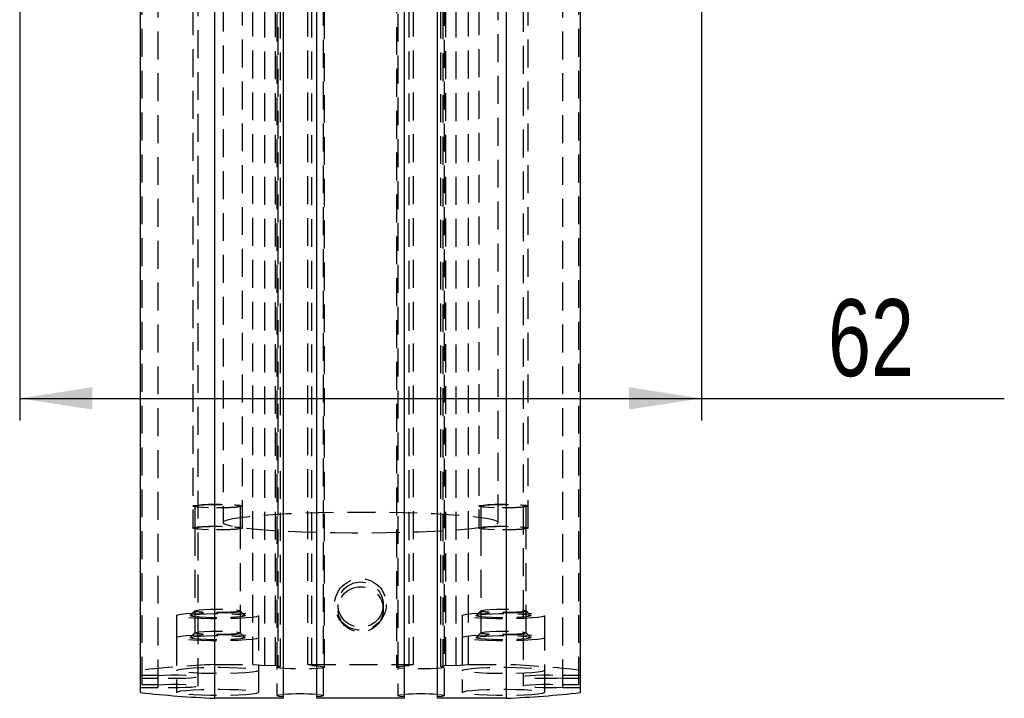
# Model space of a CAD drawing. Extents: x 96 to 729, y 56 to 572.
# Tile 7 of 14: x 372 to 462, y 330 to 392. Entities that reach past the tile are written whole.
import ezdxf

# ---------------------------------------------------------------- set-up
doc = ezdxf.new("R2010")
doc.units = 0
doc.header["$LTSCALE"] = 2
doc.linetypes.add('HIDDEN', pattern=[1.905, 1.27, -0.635])
doc.layers.get('0').update_dxf_attribs({"linetype": 'CONTINUOUS'})
doc.styles.add('SLDTEXTSTYLE0', font='TXT', dxfattribs={"width": 0.75})
doc.dimstyles.new('SLDDIMSTYLE4', dxfattribs={"dimtxt": 7, "dimasz": 6.604, "dimexe": 0, "dimexo": 0.0625, "dimgap": 1.75, "dimtad": 1, "dimdec": 3, "dimrnd": 1e-09, "dimzin": 12, "dimtxsty": 'SLDTEXTSTYLE0', "dimsah": 1, "dimcen": 0.09, "dimazin": 3, "dimtfac": 1, "dimtdec": 3, "dimtofl": 0, "dimtmove": 0, "dimatfit": 3, "dimtolj": 1, "dimtzin": 12})

# ---------------------------------------------------------------- blocks, each defined once
blk = doc.blocks.new('_D_9')
at = {"color": 179, "linetype": 'CONTINUOUS'}
for p, q in [((372.2, 394.118), (372.2, 355.771)), ((434.2, 394.118), (434.2, 355.771)), ((372.2, 357.771), (434.2, 357.771)), ((434.2, 357.771), (461.741, 357.771))]:
    blk.add_line(p, q, dxfattribs=at)
for points in [[(372.2, 357.771), (378.804, 356.755), (378.804, 358.787)], [(434.2, 357.771), (427.596, 358.787), (427.596, 356.755)]]:
    blk.add_solid(points, dxfattribs=at)
at = {"color": 179, "linetype": 'CONTINUOUS', "insert": (445.709, 366.795, -13.508), "char_height": 7, "attachment_point": 1, "style": 'SLDTEXTSTYLE0'}
blk.add_mtext('62', dxfattribs=at)

msp = doc.modelspace()

# ---------------------------------------------------------------- linework, layer by layer
at = {"color": 7, "linetype": 'HIDDEN'}
for p, q in [((393.399962, 333.551709), (393.399962, 422.288155)), ((394.499962, 333.467116), (394.499962, 422.203563)), ((395.45142, 333.490637), (395.45142, 422.22708)), ((395.674962, 422.04207), (395.674962, 333.305624)), ((395.911507, 333.380555), (395.911507, 422.116999)), ((398.39552, 333.540176), (398.39552, 422.276619)), ((398.767774, 333.451112), (398.767774, 422.187553)), ((399.924962, 333.305624), (399.924962, 422.04207)), ((406.474962, 422.04207), (406.474962, 333.305624)), ((407.632151, 333.451112), (407.632151, 422.187553)), ((408.004404, 333.540176), (408.004404, 422.276619)), ((410.488418, 333.380555), (410.488418, 422.116999)), ((410.724962, 333.305624), (410.724962, 422.04207)), ((410.948505, 333.490637), (410.948505, 422.22708)), ((411.899962, 333.467116), (411.899962, 422.203563)), ((412.999962, 333.551709), (412.999962, 422.288155)), ((383.349961, 331.706849), (383.349961, 420.443293)), ((384.804795, 331.474607), (384.804795, 420.211051)), ((388.424963, 331.590724), (388.424963, 420.327172)), ((417.974962, 420.327172), (417.974962, 331.590724)), ((421.595129, 331.474607), (421.595129, 420.211051)), ((423.049963, 331.706849), (423.049963, 420.443293)), ((395.574962, 419.450497), (395.574962, 330.714052)), ((399.824962, 330.714052), (399.824962, 419.450497)), ((406.574962, 419.450497), (406.574962, 330.714052)), ((410.824962, 330.714052), (410.824962, 419.450497)), ((387.949962, 404.794832), (387.949962, 345.969547)), ((392.449962, 345.969547), (392.449962, 404.794832)), ((413.949963, 404.794832), (413.949963, 345.969547)), ((418.449962, 345.969547), (418.449962, 404.794832)), ((390.699962, 401.307874), (390.699962, 346.470748)), ((415.699962, 346.470748), (415.699962, 401.307874)), ((388.132962, 347.968978), (388.132962, 345.969547)), ((392.266963, 345.969547), (392.266963, 347.968978)), ((414.132962, 347.968978), (414.132962, 345.969547)), ((418.266962, 345.969547), (418.266962, 347.968978)), ((388.132962, 345.969547), (388.132962, 336.430875)), ((392.266963, 336.430875), (392.266963, 345.969547)), ((414.132962, 345.969547), (414.132962, 336.430875)), ((418.266962, 336.430875), (418.266962, 345.969547)), ((401.132962, 339.002122), (401.132962, 338.574012)), ((405.266962, 338.574012), (405.266962, 339.002122)), ((386.449962, 337.998596), (386.449962, 335.999158)), ((388.139119, 338.442569), (387.707409, 338.013423)), ((392.692515, 338.013423), (392.260805, 338.442569)), ((393.949962, 335.999158), (393.949962, 337.998596)), ((412.449962, 337.998596), (412.449962, 335.999158)), ((414.13912, 338.442569), (413.70741, 338.013423)), ((418.692515, 338.013423), (418.260805, 338.442569)), ((419.949963, 335.999158), (419.949963, 337.998596)), ((386.449962, 335.999158), (386.449962, 331.013967)), ((388.139119, 336.443138), (387.707409, 336.013992)), ((392.692515, 336.013992), (392.260805, 336.443138)), ((393.949962, 331.013967), (393.949962, 335.999158)), ((412.449962, 335.999158), (412.449962, 331.013967)), ((414.13912, 336.443138), (413.70741, 336.013992)), ((418.692515, 336.013992), (418.260805, 336.443138)), ((419.949963, 331.013967), (419.949963, 335.999158)), ((389.933463, 333.551709), (393.399962, 333.551709)), ((393.399962, 333.551709), (394.499962, 333.467116)), ((394.499962, 333.467116), (395.45142, 333.490637)), ((395.45142, 333.490637), (395.911507, 333.380555)), ((398.767774, 333.451112), (398.39552, 333.540176)), ((398.39552, 333.540176), (408.004404, 333.540176)), ((408.004404, 333.540176), (407.632151, 333.451112)), ((410.488418, 333.380555), (410.948505, 333.490637)), ((410.948505, 333.490637), (411.899962, 333.467116)), ((411.899962, 333.467116), (412.999962, 333.551709)), ((412.999962, 333.551709), (416.466461, 333.551709)), ((384.804795, 332.552758), (383.199963, 332.552758)), ((383.349961, 332.320516), (384.804795, 332.320516)), ((423.199962, 332.552758), (421.595129, 332.552758)), ((421.595129, 332.320516), (423.049963, 332.320516)), ((383.199963, 331.474607), (384.804795, 331.474607)), ((384.804795, 331.706849), (383.349961, 331.706849)), ((423.049963, 331.706849), (421.595129, 331.706849)), ((421.595129, 331.474607), (423.199962, 331.474607))]:
    msp.add_line(p, q, dxfattribs=at)
at = {"color": 7, "linetype": 'CONTINUOUS'}
for p, q in [((383.199963, 330.993471), (383.199963, 419.442807)), ((389.933463, 330.475655), (389.933463, 419.212103)), ((396.189962, 330.475655), (396.189962, 419.212103)), ((399.209962, 330.487196), (399.209962, 419.223638)), ((407.189962, 330.487196), (407.189962, 419.223638)), ((410.209962, 330.475655), (410.209962, 419.212103)), ((416.466461, 330.475655), (416.466461, 419.212103)), ((423.199962, 330.993471), (423.199962, 419.442807)), ((396.189962, 330.475655), (389.933463, 330.475655)), ((407.189962, 330.487196), (399.209962, 330.487196)), ((416.466461, 330.475655), (410.209962, 330.475655))]:
    msp.add_line(p, q, dxfattribs=at)
at = {"color": 7, "linetype": 'HIDDEN', "flags": 128}
for points in [[(387.949962, 347.968978), (388.049924, 348.019985), (388.340925, 348.066454), (388.79711, 348.104258), (389.377945, 348.130044), (390.031819, 348.141526), (390.700634, 348.137674), (391.324962, 348.118824), (391.849329, 348.086667), (392.227142, 348.044057), (392.424832, 347.994772), (392.424832, 347.943191), (392.227142, 347.893906), (391.849329, 347.851288), (391.324962, 347.819132), (390.700634, 347.800289), (390.031819, 347.796437), (389.377945, 347.807911), (388.79711, 347.833705), (388.340925, 347.871509), (388.049924, 347.917979), (387.949962, 347.968978)], [(388.132962, 347.968978), (388.234128, 348.0181), (388.527724, 348.062416), (388.98501, 348.097575), (389.561224, 348.120158), (390.199962, 348.127936), (390.8387, 348.120158), (391.414914, 348.097575), (391.8722, 348.062416), (392.165796, 348.0181), (392.266963, 347.968978), (392.165796, 347.919864), (391.8722, 347.875548), (391.414914, 347.840381), (390.8387, 347.817806), (390.199962, 347.810027), (389.561224, 347.817806), (388.98501, 347.840381), (388.527724, 347.875548), (388.234128, 347.919864), (388.132962, 347.968978)], [(390.699962, 346.470748), (390.798529, 346.591224), (391.092673, 346.7098), (391.577756, 346.824613), (392.246129, 346.933839), (393.08725, 347.035763), (394.087855, 347.128776), (395.232162, 347.21141), (396.502127, 347.28237), (397.877721, 347.340521), (399.33725, 347.384964), (400.857696, 347.414982), (402.415081, 347.430115), (403.984844, 347.430115), (405.542229, 347.414982), (407.062675, 347.384964), (408.522203, 347.340521), (409.897797, 347.28237), (411.167762, 347.21141), (412.31207, 347.128776), (413.312674, 347.035763), (414.153796, 346.933839), (414.822169, 346.824613), (415.307252, 346.7098), (415.601396, 346.591224), (415.699962, 346.470748), (415.601396, 346.350265), (415.307252, 346.231689), (414.822169, 346.116883), (414.153796, 346.00765), (413.312674, 345.905726), (412.31207, 345.812713), (411.167762, 345.730078), (409.897797, 345.659119), (408.522203, 345.600967), (407.062675, 345.556525), (405.542229, 345.526506), (403.984844, 345.511374), (402.415081, 345.511374), (400.857696, 345.526506), (399.33725, 345.556525), (397.877721, 345.600967), (396.502127, 345.659119), (395.232162, 345.730078), (394.087855, 345.812713), (393.08725, 345.905726), (392.246129, 346.00765), (391.577756, 346.116883), (391.092673, 346.231689), (390.798529, 346.350265), (390.699962, 346.470748)], [(413.949963, 347.968978), (414.049923, 348.019985), (414.340925, 348.066454), (414.79711, 348.104258), (415.377945, 348.130044), (416.03182, 348.141526), (416.700634, 348.137674), (417.324962, 348.118824), (417.849329, 348.086667), (418.227143, 348.044057), (418.424832, 347.994772), (418.424832, 347.943191), (418.227143, 347.893906), (417.849329, 347.851288), (417.324962, 347.819132), (416.700634, 347.800289), (416.03182, 347.796437), (415.377945, 347.807911), (414.79711, 347.833705), (414.340925, 347.871509), (414.049923, 347.917979), (413.949963, 347.968978)], [(414.132962, 347.968978), (414.234129, 348.0181), (414.527724, 348.062416), (414.98501, 348.097575), (415.561224, 348.120158), (416.199963, 348.127936), (416.838701, 348.120158), (417.414915, 348.097575), (417.872201, 348.062416), (418.165796, 348.0181), (418.266962, 347.968978), (418.165796, 347.919864), (417.872201, 347.875548), (417.414915, 347.840381), (416.838701, 347.817806), (416.199963, 347.810027), (415.561224, 347.817806), (414.98501, 347.840381), (414.527724, 347.875548), (414.234129, 347.919864), (414.132962, 347.968978)], [(387.949962, 345.969547), (388.049924, 346.020547), (388.340925, 346.067016), (388.79711, 346.104828), (389.377945, 346.130614), (390.031819, 346.142088), (390.700634, 346.138236), (391.324962, 346.119394), (391.849329, 346.087237), (392.227142, 346.04462), (392.424832, 345.995334), (392.424832, 345.943761), (392.227142, 345.894475), (391.849329, 345.851858), (391.324962, 345.819701), (390.700634, 345.800859), (390.031819, 345.797007), (389.377945, 345.808481), (388.79711, 345.834267), (388.340925, 345.872079), (388.049924, 345.918548), (387.949962, 345.969547)], [(388.132962, 345.969547), (388.234128, 346.018669), (388.527724, 346.062978), (388.98501, 346.098144), (389.561224, 346.12072), (390.199962, 346.128506), (390.8387, 346.12072), (391.414914, 346.098144), (391.8722, 346.062978), (392.165796, 346.018669), (392.266963, 345.969547), (392.165796, 345.920426), (391.8722, 345.876117), (391.414914, 345.84095), (390.8387, 345.818375), (390.199962, 345.810589), (389.561224, 345.818375), (388.98501, 345.84095), (388.527724, 345.876117), (388.234128, 345.920426), (388.132962, 345.969547)], [(413.949963, 345.969547), (414.049923, 346.020547), (414.340925, 346.067016), (414.79711, 346.104828), (415.377945, 346.130614), (416.03182, 346.142088), (416.700634, 346.138236), (417.324962, 346.119394), (417.849329, 346.087237), (418.227143, 346.04462), (418.424832, 345.995334), (418.424832, 345.943761), (418.227143, 345.894475), (417.849329, 345.851858), (417.324962, 345.819701), (416.700634, 345.800859), (416.03182, 345.797007), (415.377945, 345.808481), (414.79711, 345.834267), (414.340925, 345.872079), (414.049923, 345.918548), (413.949963, 345.969547)], [(414.132962, 345.969547), (414.234129, 346.018669), (414.527724, 346.062978), (414.98501, 346.098144), (415.561224, 346.12072), (416.199963, 346.128506), (416.838701, 346.12072), (417.414915, 346.098144), (417.872201, 346.062978), (418.165796, 346.018669), (418.266962, 345.969547), (418.165796, 345.920426), (417.872201, 345.876117), (417.414915, 345.84095), (416.838701, 345.818375), (416.199963, 345.810589), (415.561224, 345.818375), (414.98501, 345.84095), (414.527724, 345.876117), (414.234129, 345.920426), (414.132962, 345.969547)], [(388.132962, 338.430312), (388.234128, 338.479434), (388.527724, 338.523743), (388.98501, 338.558909), (389.561224, 338.581485), (390.199962, 338.589263), (390.8387, 338.581485), (391.414914, 338.558909), (391.8722, 338.523743), (392.165796, 338.479434), (392.266963, 338.430312), (392.165796, 338.381191), (391.8722, 338.336882), (391.414914, 338.301715), (390.8387, 338.27914), (390.199962, 338.271354), (389.561224, 338.27914), (388.98501, 338.301715), (388.527724, 338.336882), (388.234128, 338.381191), (388.132962, 338.430312)], [(414.132962, 338.430312), (414.234129, 338.479434), (414.527724, 338.523743), (414.98501, 338.558909), (415.561224, 338.581485), (416.199963, 338.589263), (416.838701, 338.581485), (417.414915, 338.558909), (417.872201, 338.523743), (418.165796, 338.479434), (418.266962, 338.430312), (418.165796, 338.381191), (417.872201, 338.336882), (417.414915, 338.301715), (416.838701, 338.27914), (416.199963, 338.271354), (415.561224, 338.27914), (414.98501, 338.301715), (414.527724, 338.336882), (414.234129, 338.381191), (414.132962, 338.430312)], [(386.449962, 337.998596), (386.551044, 338.0651), (386.84884, 338.12802), (387.327296, 338.183959), (387.960617, 338.229907), (388.714663, 338.26339), (389.548781, 338.28259), (390.418005, 338.286486), (391.275475, 338.274856), (392.074962, 338.248339), (392.773368, 338.208352), (393.333042, 338.157062), (393.72381, 338.097227), (393.924606, 338.032071), (393.924606, 337.965113), (393.72381, 337.899965), (393.333042, 337.84013), (392.773368, 337.788832), (392.074962, 337.748853), (391.275475, 337.722328), (390.418005, 337.710706), (389.548781, 337.714595), (388.714663, 337.733802), (387.960617, 337.767278), (387.327296, 337.813226), (386.84884, 337.869172), (386.551044, 337.932092), (386.449962, 337.998596)], [(387.699962, 337.998596), (387.80123, 338.052754), (388.096829, 338.102532), (388.562811, 338.14389), (389.161425, 338.173476), (389.844175, 338.188891), (390.55575, 338.188891), (391.238499, 338.173476), (391.837114, 338.14389), (392.303096, 338.102532), (392.598695, 338.052754), (392.699962, 337.998596), (392.598695, 337.94443), (392.303096, 337.894653), (391.837114, 337.853302), (391.238499, 337.823716), (390.55575, 337.808301), (389.844175, 337.808301), (389.161425, 337.823716), (388.562811, 337.853302), (388.096829, 337.894653), (387.80123, 337.94443), (387.699962, 337.998596)], [(412.449962, 337.998596), (412.551044, 338.0651), (412.848839, 338.12802), (413.327295, 338.183959), (413.960618, 338.229907), (414.714663, 338.26339), (415.548782, 338.28259), (416.418006, 338.286486), (417.275474, 338.274856), (418.074963, 338.248339), (418.773369, 338.208352), (419.333042, 338.157062), (419.72381, 338.097227), (419.924606, 338.032071), (419.924606, 337.965113), (419.72381, 337.899965), (419.333042, 337.84013), (418.773369, 337.788832), (418.074963, 337.748853), (417.275474, 337.722328), (416.418006, 337.710706), (415.548782, 337.714595), (414.714663, 337.733802), (413.960618, 337.767278), (413.327295, 337.813226), (412.848839, 337.869172), (412.551044, 337.932092), (412.449962, 337.998596)], [(413.699962, 337.998596), (413.801229, 338.052754), (414.096828, 338.102532), (414.56281, 338.14389), (415.161425, 338.173476), (415.844175, 338.188891), (416.555749, 338.188891), (417.2385, 338.173476), (417.837114, 338.14389), (418.303096, 338.102532), (418.598695, 338.052754), (418.699962, 337.998596), (418.598695, 337.94443), (418.303096, 337.894653), (417.837114, 337.853302), (417.2385, 337.823716), (416.555749, 337.808301), (415.844175, 337.808301), (415.161425, 337.823716), (414.56281, 337.853302), (414.096828, 337.894653), (413.801229, 337.94443), (413.699962, 337.998596)], [(386.449962, 335.999158), (386.551044, 336.065662), (386.84884, 336.128582), (387.327296, 336.184529), (387.960617, 336.230476), (388.714663, 336.263952), (389.548781, 336.283159), (390.418005, 336.287049), (391.275475, 336.275426), (392.074962, 336.248902), (392.773368, 336.208922), (393.333042, 336.157625), (393.72381, 336.097789), (393.924606, 336.032641), (393.924606, 335.965683), (393.72381, 335.900527), (393.333042, 335.840692), (392.773368, 335.789402), (392.074962, 335.749415), (391.275475, 335.722898), (390.418005, 335.711268), (389.548781, 335.715164), (388.714663, 335.734365), (387.960617, 335.767847), (387.327296, 335.813795), (386.84884, 335.869734), (386.551044, 335.932654), (386.449962, 335.999158)], [(387.699962, 335.999158), (387.80123, 336.053324), (388.096829, 336.103101), (388.562811, 336.144452), (389.161425, 336.174038), (389.844175, 336.189453), (390.55575, 336.189453), (391.238499, 336.174038), (391.837114, 336.144452), (392.303096, 336.103101), (392.598695, 336.053324), (392.699962, 335.999158), (392.598695, 335.945), (392.303096, 335.895223), (391.837114, 335.853864), (391.238499, 335.824278), (390.55575, 335.808863), (389.844175, 335.808863), (389.161425, 335.824278), (388.562811, 335.853864), (388.096829, 335.895223), (387.80123, 335.945), (387.699962, 335.999158)], [(388.132962, 336.430875), (388.234128, 336.479996), (388.527724, 336.524312), (388.98501, 336.559479), (389.561224, 336.582054), (390.199962, 336.589833), (390.8387, 336.582054), (391.414914, 336.559479), (391.8722, 336.524312), (392.165796, 336.479996), (392.266963, 336.430875), (392.165796, 336.38176), (391.8722, 336.337444), (391.414914, 336.302278), (390.8387, 336.279702), (390.199962, 336.271924), (389.561224, 336.279702), (388.98501, 336.302278), (388.527724, 336.337444), (388.234128, 336.38176), (388.132962, 336.430875)], [(412.449962, 335.999158), (412.551044, 336.065662), (412.848839, 336.128582), (413.327295, 336.184529), (413.960618, 336.230476), (414.714663, 336.263952), (415.548782, 336.283159), (416.418006, 336.287049), (417.275474, 336.275426), (418.074963, 336.248902), (418.773369, 336.208922), (419.333042, 336.157625), (419.72381, 336.097789), (419.924606, 336.032641), (419.924606, 335.965683), (419.72381, 335.900527), (419.333042, 335.840692), (418.773369, 335.789402), (418.074963, 335.749415), (417.275474, 335.722898), (416.418006, 335.711268), (415.548782, 335.715164), (414.714663, 335.734365), (413.960618, 335.767847), (413.327295, 335.813795), (412.848839, 335.869734), (412.551044, 335.932654), (412.449962, 335.999158)], [(413.699962, 335.999158), (413.801229, 336.053324), (414.096828, 336.103101), (414.56281, 336.144452), (415.161425, 336.174038), (415.844175, 336.189453), (416.555749, 336.189453), (417.2385, 336.174038), (417.837114, 336.144452), (418.303096, 336.103101), (418.598695, 336.053324), (418.699962, 335.999158), (418.598695, 335.945), (418.303096, 335.895223), (417.837114, 335.853864), (417.2385, 335.824278), (416.555749, 335.808863), (415.844175, 335.808863), (415.161425, 335.824278), (414.56281, 335.853864), (414.096828, 335.895223), (413.801229, 335.945), (413.699962, 335.999158)], [(414.132962, 336.430875), (414.234129, 336.479996), (414.527724, 336.524312), (414.98501, 336.559479), (415.561224, 336.582054), (416.199963, 336.589833), (416.838701, 336.582054), (417.414915, 336.559479), (417.872201, 336.524312), (418.165796, 336.479996), (418.266962, 336.430875), (418.165796, 336.38176), (417.872201, 336.337444), (417.414915, 336.302278), (416.838701, 336.279702), (416.199963, 336.271924), (415.561224, 336.279702), (414.98501, 336.302278), (414.527724, 336.337444), (414.234129, 336.38176), (414.132962, 336.430875)], [(386.449962, 333.013398), (386.551044, 333.079909), (386.84884, 333.142822), (387.327296, 333.198768), (387.960617, 333.244716), (388.714663, 333.278199), (389.548781, 333.297399), (390.418005, 333.301295), (391.275475, 333.289665), (392.074962, 333.263141), (392.773368, 333.223161), (393.333042, 333.171864), (393.72381, 333.112028), (393.924606, 333.046881), (393.924606, 332.979922), (393.72381, 332.914767), (393.333042, 332.854931), (392.773368, 332.803641), (392.074962, 332.763654), (391.275475, 332.737138), (390.418005, 332.725507), (389.548781, 332.729404), (388.714663, 332.748604), (387.960617, 332.782087), (387.327296, 332.828035), (386.84884, 332.883974), (386.551044, 332.946894), (386.449962, 333.013398)], [(398.767774, 333.451112), (399.305355, 333.420959), (399.695363, 333.379512), (399.899566, 333.330815), (399.897945, 333.279652), (399.69066, 333.231029), (399.298031, 333.189723), (398.758547, 333.159779), (398.125093, 333.144133), (397.459766, 333.144319), (396.827789, 333.160316), (396.291114, 333.190557), (395.90235, 333.23208), (395.699609, 333.280806), (395.702764, 333.33197), (395.911507, 333.380555)], [(410.488418, 333.380555), (410.69716, 333.33197), (410.700316, 333.280806), (410.497574, 333.23208), (410.108811, 333.190557), (409.572135, 333.160316), (408.940158, 333.144319), (408.274832, 333.144133), (407.641378, 333.159779), (407.101893, 333.189723), (406.709264, 333.231029), (406.501979, 333.279652), (406.500359, 333.330815), (406.704561, 333.379512), (407.09457, 333.420959), (407.632151, 333.451112)], [(412.449962, 333.013398), (412.551044, 333.079909), (412.848839, 333.142822), (413.327295, 333.198768), (413.960618, 333.244716), (414.714663, 333.278199), (415.548782, 333.297399), (416.418006, 333.301295), (417.275474, 333.289665), (418.074963, 333.263141), (418.773369, 333.223161), (419.333042, 333.171864), (419.72381, 333.112028), (419.924606, 333.046881), (419.924606, 332.979922), (419.72381, 332.914767), (419.333042, 332.854931), (418.773369, 332.803641), (418.074963, 332.763654), (417.275474, 332.737138), (416.418006, 332.725507), (415.548782, 332.729404), (414.714663, 332.748604), (413.960618, 332.782087), (413.327295, 332.828035), (412.848839, 332.883974), (412.551044, 332.946894), (412.449962, 333.013398)], [(384.804795, 332.552758), (385.34334, 332.58256), (385.975138, 332.598132), (386.638599, 332.597968), (387.269051, 332.582076), (387.805034, 332.552005), (388.194303, 332.510685), (388.398909, 332.462151), (388.398909, 332.41113), (388.194303, 332.362597), (387.805034, 332.321276), (387.269051, 332.291205), (386.638599, 332.275313), (385.975138, 332.275149), (385.34334, 332.290721), (384.804795, 332.320516)], [(421.595129, 332.320516), (421.056584, 332.290721), (420.424786, 332.275149), (419.761325, 332.275313), (419.130874, 332.291205), (418.59489, 332.321276), (418.205622, 332.362597), (418.001016, 332.41113), (418.001016, 332.462151), (418.205622, 332.510685), (418.59489, 332.552005), (419.130874, 332.582076), (419.761325, 332.597968), (420.424786, 332.598132), (421.056584, 332.58256), (421.595129, 332.552758)], [(384.804795, 331.706849), (385.34334, 331.736644), (385.975138, 331.752223), (386.638599, 331.752052), (387.269051, 331.736159), (387.805034, 331.706089), (388.194303, 331.664768), (388.398909, 331.616235), (388.398909, 331.565213), (388.194303, 331.51668), (387.805034, 331.475367), (387.269051, 331.445296), (386.638599, 331.429397), (385.975138, 331.429233), (385.34334, 331.444805), (384.804795, 331.474607)], [(386.449962, 331.013967), (386.551044, 331.080471), (386.84884, 331.143391), (387.327296, 331.19933), (387.960617, 331.245285), (388.714663, 331.278761), (389.548781, 331.297968), (390.418005, 331.301858), (391.275475, 331.290235), (392.074962, 331.263711), (392.773368, 331.223723), (393.333042, 331.172434), (393.72381, 331.112598), (393.924606, 331.047443), (393.924606, 330.980484), (393.72381, 330.915336), (393.333042, 330.855501), (392.773368, 330.804204), (392.074962, 330.764224), (391.275475, 330.7377), (390.418005, 330.726077), (389.548781, 330.729966), (388.714663, 330.749174), (387.960617, 330.782649), (387.327296, 330.828597), (386.84884, 330.884543), (386.551044, 330.947463), (386.449962, 331.013967)], [(412.449962, 331.013967), (412.551044, 331.080471), (412.848839, 331.143391), (413.327295, 331.19933), (413.960618, 331.245285), (414.714663, 331.278761), (415.548782, 331.297968), (416.418006, 331.301858), (417.275474, 331.290235), (418.074963, 331.263711), (418.773369, 331.223723), (419.333042, 331.172434), (419.72381, 331.112598), (419.924606, 331.047443), (419.924606, 330.980484), (419.72381, 330.915336), (419.333042, 330.855501), (418.773369, 330.804204), (418.074963, 330.764224), (417.275474, 330.7377), (416.418006, 330.726077), (415.548782, 330.729966), (414.714663, 330.749174), (413.960618, 330.782649), (413.327295, 330.828597), (412.848839, 330.884543), (412.551044, 330.947463), (412.449962, 331.013967)], [(421.595129, 331.474607), (421.056584, 331.444805), (420.424786, 331.429233), (419.761325, 331.429397), (419.130874, 331.445296), (418.59489, 331.475367), (418.205622, 331.51668), (418.001016, 331.565213), (418.001016, 331.616235), (418.205622, 331.664768), (418.59489, 331.706089), (419.130874, 331.736159), (419.761325, 331.752052), (420.424786, 331.752223), (421.056584, 331.736644), (421.595129, 331.706849)], [(396.189962, 330.599074), (395.802464, 330.640485), (395.599935, 330.68907), (395.602118, 330.740091), (395.8088, 330.788572), (396.189962, 330.829029)], [(399.209962, 330.829029), (399.591124, 330.788572), (399.797806, 330.740091), (399.799989, 330.68907), (399.597461, 330.640485), (399.209962, 330.599074)], [(407.189962, 330.599074), (406.802464, 330.640485), (406.599935, 330.68907), (406.602118, 330.740091), (406.8088, 330.788572), (407.189962, 330.829029)], [(410.209962, 330.829029), (410.591124, 330.788572), (410.797806, 330.740091), (410.799989, 330.68907), (410.597461, 330.640485), (410.209962, 330.599074)]]:
    msp.add_lwpolyline(points, dxfattribs=at)
at = {"color": 7, "linetype": 'HIDDEN'}
for centre, radius in [((403.19512, 339.025207), 2.345158), ((403.203937, 339.000859), 2.063026), ((403.203937, 338.572748), 2.063026)]:
    msp.add_circle(centre, radius, dxfattribs=at)
for centre, start, end in [((394.932366, 224.508596), 92.62479367, 96.17014333), ((411.467558, 224.508596), 83.82985667, 87.37520633)]:
    msp.add_arc(centre, 109.157637, start, end, dxfattribs=at)
at = {"color": 7, "linetype": 'CONTINUOUS'}
for centre, radius, start, end in [((394.932767, 439.523978), 109.162859, 263.8299415, 267.37512151), ((397.699962, 309.252766), 21.629037, 85.99672172, 94.00327828), ((408.699962, 309.252766), 21.629037, 85.99672172, 94.00327828), ((411.467157, 439.523978), 109.162859, 272.62487849, 276.1700585)]:
    msp.add_arc(centre, radius, start, end, dxfattribs=at)

# ---------------------------------------------------------------- dimensions: what is measured, and where the dimension line sits
at = {"color": 179, "linetype": 'CONTINUOUS'}
dim = msp.add_linear_dim(base=(434.199962, 357.771243), p1=(372.199962, 396.117802), p2=(434.199962, 396.117802), dimstyle='SLDDIMSTYLE4', dxfattribs=at)
dim.commit()
dim.dimension.update_dxf_attribs({"geometry": '_D_9', "text_midpoint": (453.724612, 357.771243), "dimtype": 160})

doc.saveas('drawing.dxf')
